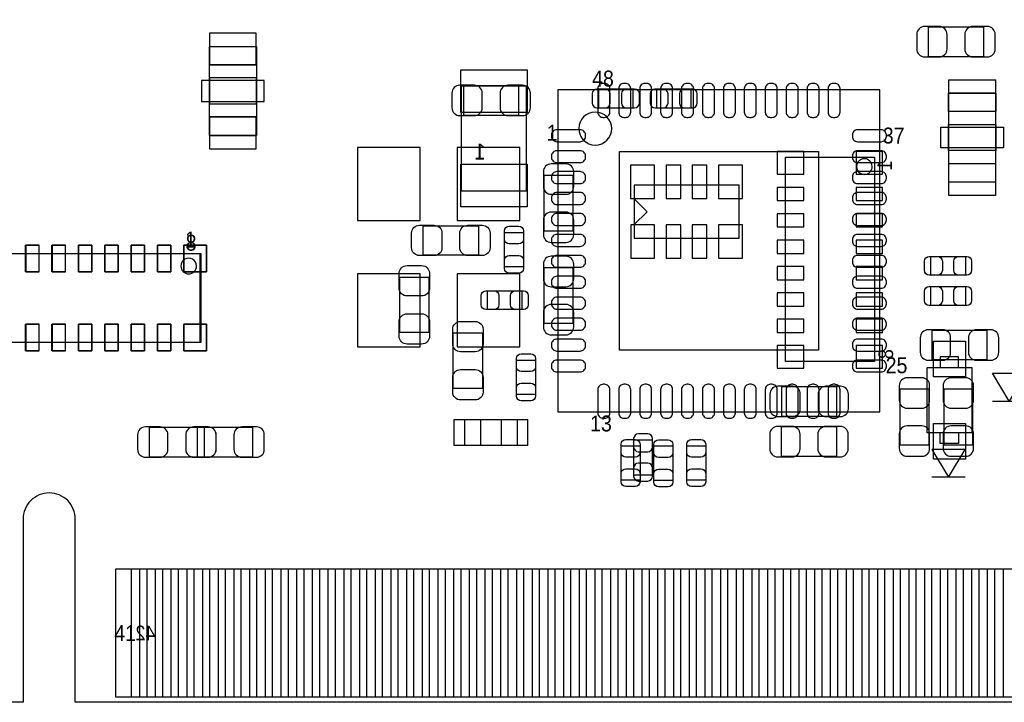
# Model space of a CAD drawing. Extents: x -4.8 to 86.5, y 33.6 to 84.1.
# Tile 2 of 11: x 22.9 to 41.7, y 34 to 47. Entities that reach past the tile are written whole.
import ezdxf
from ezdxf.enums import TextEntityAlignment as Align

# ---------------------------------------------------------------- set-up
doc = ezdxf.new("R2010")
doc.units = 0
for name, color, linetype in [('BG_OUTLINE', 3, 'CONTINUOUS'), ('PG_ASSEMBLY_BOTTOM', 253, 'CONTINUOUS'), ('PG_ASSEMBLY_TOP', 33, 'CONTINUOUS'), ('PIN_BOTTOM', 211, 'CONTINUOUS'), ('PIN_TOP', 173, 'CONTINUOUS')]:
    doc.layers.add(name, color=color, linetype=linetype)

msp = doc.modelspace()

# ---------------------------------------------------------------- linework, layer by layer
at = {"layer": 'BG_OUTLINE'}
msp.add_lwpolyline([(74.799952, 55.992776, 0.414214), (72.800972, 53.993796, 0.414214), (74.799952, 51.994816), (74.799952, 33.993836), (23.949152, 33.993836), (23.949152, 37.493956, 0.414214), (23.451312, 37.994336, 0.414214), (22.950932, 37.493956), (22.950932, 33.993836), (7.200392, 33.993836), (7.200392, 51.994816, 0.414214), (9.199372, 53.993796, 0.414214), (7.200392, 55.992776), (7.199884, 66.987928), (74.799952, 66.987928)], format="xyb", close=True, dxfattribs=at)
at = {"layer": 'PG_ASSEMBLY_BOTTOM'}
for points in [[(41.30929, 46.337728), (41.30929, 46.897544), (40.249094, 46.897544), (40.249094, 46.337728), (41.30929, 46.337728)], [(26.511504, 44.827952), (26.511504, 46.52772), (27.41168, 46.52772), (27.41168, 44.827952), (26.511504, 44.827952)], [(32.42691, 45.215048), (32.42691, 45.774864), (31.366714, 45.774864), (31.366714, 45.215048), (32.42691, 45.215048)], [(33.949386, 45.713142), (33.949386, 45.35297), (34.609278, 45.35297), (34.609278, 45.713142), (33.949386, 45.713142)], [(35.716718, 45.35297), (35.716718, 45.713142), (35.056826, 45.713142), (35.056826, 45.35297), (35.716718, 45.35297)], [(32.904684, 43.001438), (33.4645, 43.001438), (33.4645, 44.061634), (32.904684, 44.061634), (32.904684, 43.001438)], [(34.627058, 42.860976), (36.633658, 42.860976), (36.633658, 43.876976), (34.627058, 43.876976), (34.627058, 42.860976)], [(34.875978, 43.368976), (34.621978, 43.622976)], [(34.875978, 43.368976), (34.621978, 43.114976)], [(33.4645, 42.296334), (32.904684, 42.296334), (32.904684, 41.236138), (33.4645, 41.236138), (33.4645, 42.296334)], [(41.37787, 40.541448), (41.37787, 41.101264), (40.317674, 41.101264), (40.317674, 40.541448), (41.37787, 40.541448)], [(41.48074, 39.751), (41.79824, 39.751), (41.48074, 40.2844), (42.11574, 40.2844), (41.79824, 39.751), (42.11574, 39.751)], [(38.50513, 39.464488), (38.50513, 40.024304), (37.444934, 40.024304), (37.444934, 39.464488), (38.50513, 39.464488)], [(40.26662, 39.974774), (39.706804, 39.974774), (39.706804, 38.914578), (40.26662, 38.914578), (40.26662, 39.974774)], [(41.10482, 39.974774), (40.545004, 39.974774), (40.545004, 38.914578), (41.10482, 38.914578), (41.10482, 39.974774)], [(25.359614, 39.247064), (25.359614, 38.687248), (26.41981, 38.687248), (26.41981, 39.247064), (25.359614, 39.247064)], [(27.34183, 38.687248), (27.34183, 39.247064), (26.281634, 39.247064), (26.281634, 38.687248), (27.34183, 38.687248)], [(38.50005, 38.694868), (38.50005, 39.254684), (37.439854, 39.254684), (37.439854, 38.694868), (38.50005, 38.694868)], [(34.980118, 39.002462), (34.619946, 39.002462), (34.619946, 38.34257), (34.980118, 38.34257), (34.980118, 39.002462)]]:
    msp.add_lwpolyline(points, dxfattribs=at)
for points in [[(26.511504, 46.52772), (27.41168, 46.52772), (27.41168, 46.177962), (26.511504, 46.177962)], [(26.511504, 45.4279), (27.41168, 45.4279), (27.41168, 45.927772), (26.511504, 45.927772)], [(26.511504, 44.827952), (27.41168, 44.827952), (27.41168, 45.17771), (26.511504, 45.17771)], [(39.220394, 44.40809), (39.220394, 40.50665), (37.518594, 40.50665), (37.518594, 44.40809)], [(22.428962, 42.571416), (26.330402, 42.571416), (26.330402, 40.869616), (22.428962, 40.869616)]]:
    msp.add_lwpolyline(points, close=True, dxfattribs=at)
msp.add_lwpolyline([(39.179246, 44.231814, 1.000261), (38.880288, 44.23156, 0.999739), (39.179246, 44.231814)], format="xyb", dxfattribs=at)
at = {"layer": 'PG_ASSEMBLY_TOP'}
for points in [[(31.325058, 45.770292), (31.325058, 43.770296), (32.575246, 43.770296), (32.575246, 45.770292), (31.325058, 45.770292)], [(33.173416, 39.544498), (39.325296, 39.544498), (39.325296, 45.696378), (33.173416, 45.696378), (33.173416, 39.544498)], [(40.639746, 45.63618), (40.639746, 43.936412), (41.539922, 43.936412), (41.539922, 45.63618), (40.639746, 45.63618)], [(31.65729, 43.100244), (31.65729, 42.540428), (30.597094, 42.540428), (30.597094, 43.100244), (31.65729, 43.100244)], [(32.153606, 42.972482), (32.513778, 42.972482), (32.513778, 42.31259), (32.153606, 42.31259), (32.153606, 42.972482)], [(40.299386, 42.15511), (40.299386, 42.515282), (40.959278, 42.515282), (40.959278, 42.15511), (40.299386, 42.15511)], [(30.7086, 41.058338), (30.148784, 41.058338), (30.148784, 42.118534), (30.7086, 42.118534), (30.7086, 41.058338)], [(32.485838, 41.857422), (32.485838, 41.49725), (31.825946, 41.49725), (31.825946, 41.857422), (32.485838, 41.857422)], [(40.299386, 41.57853), (40.299386, 41.938702), (40.959278, 41.938702), (40.959278, 41.57853), (40.299386, 41.57853)], [(31.172404, 41.051734), (31.73222, 41.051734), (31.73222, 39.991538), (31.172404, 39.991538), (31.172404, 41.051734)], [(32.382206, 40.534082), (32.742378, 40.534082), (32.742378, 39.87419), (32.382206, 39.87419), (32.382206, 40.534082)], [(40.829992, 40.392096), (40.829992, 40.595296), (40.479472, 40.595296), (40.479472, 40.392096)], [(41.080182, 40.392096), (41.080182, 39.142416), (40.229282, 39.142416), (40.229282, 40.392096), (41.080182, 40.392096)], [(31.391606, 39.399972), (32.391858, 39.399972), (32.391858, 38.9001), (31.391606, 38.9001), (31.391606, 39.399972)], [(40.829992, 39.142416), (40.829992, 38.939216), (40.479472, 38.939216), (40.479472, 39.142416)], [(34.38144, 38.896798), (34.741612, 38.896798), (34.741612, 38.236906), (34.38144, 38.236906), (34.38144, 38.896798)], [(35.006788, 38.891972), (35.36696, 38.891972), (35.36696, 38.23208), (35.006788, 38.23208), (35.006788, 38.891972)], [(35.635946, 38.89629), (35.996118, 38.89629), (35.996118, 38.236398), (35.635946, 38.236398), (35.635946, 38.89629)], [(40.95496, 38.29304), (40.63746, 38.29304), (40.95496, 38.82644), (40.31996, 38.82644), (40.63746, 38.29304), (40.31996, 38.29304)]]:
    msp.add_lwpolyline(points, dxfattribs=at)
for points in [[(40.639746, 45.63618), (41.539922, 45.63618), (41.539922, 45.286422), (40.639746, 45.286422)], [(40.639746, 45.036232), (41.539922, 45.036232), (41.539922, 44.53636), (40.639746, 44.53636)], [(40.639746, 43.936412), (41.539922, 43.936412), (41.539922, 44.28617), (40.639746, 44.28617)], [(26.348182, 42.571416), (26.348182, 40.869616), (22.446742, 40.869616), (22.446742, 42.571416)]]:
    msp.add_lwpolyline(points, close=True, dxfattribs=at)
for points in [[(34.202116, 44.957238, 1), (33.572196, 44.957238, 1), (34.202116, 44.957238)], [(26.266902, 42.330624, 1.000127), (25.967944, 42.33037, 0.999873), (26.266902, 42.330624)]]:
    msp.add_lwpolyline(points, format="xyb", dxfattribs=at)
at = {"layer": 'PIN_BOTTOM'}
for points in [[(40.179244, 46.327568), (40.459152, 46.327568, 0.414846), (40.609266, 46.477682), (40.609266, 46.75759, 0.414846), (40.459152, 46.907704), (40.179244, 46.907704, 0.414846), (40.02913, 46.75759), (40.02913, 46.477682, 0.414846)], [(41.37914, 46.907704), (41.099232, 46.907704, 0.414846), (40.949118, 46.75759), (40.949118, 46.477682, 0.414846), (41.099232, 46.327568), (41.37914, 46.327568, 0.414846), (41.529254, 46.477682), (41.529254, 46.75759, 0.414846)], [(31.296864, 45.204888), (31.576772, 45.204888, 0.414846), (31.726886, 45.355002), (31.726886, 45.63491, 0.414846), (31.576772, 45.785024), (31.296864, 45.785024, 0.414846), (31.14675, 45.63491), (31.14675, 45.355002, 0.414846)], [(32.49676, 45.785024), (32.216852, 45.785024, 0.414846), (32.066738, 45.63491), (32.066738, 45.355002, 0.414846), (32.216852, 45.204888), (32.49676, 45.204888, 0.414846), (32.646874, 45.355002), (32.646874, 45.63491, 0.414846)], [(33.919414, 45.35297), (34.079434, 45.35297, 0.413587), (34.16935, 45.44314), (34.16935, 45.622972, 0.413587), (34.079434, 45.713142), (33.919414, 45.713142, 0.413587), (33.829498, 45.622972), (33.829498, 45.44314, 0.413587)], [(34.63925, 45.713142), (34.47923, 45.713142, 0.413587), (34.389314, 45.622972), (34.389314, 45.44314, 0.413587), (34.47923, 45.35297), (34.63925, 45.35297, 0.413587), (34.729166, 45.44314), (34.729166, 45.622972, 0.413587)], [(35.026854, 45.35297), (35.186874, 45.35297, 0.413587), (35.27679, 45.44314), (35.27679, 45.622972, 0.413587), (35.186874, 45.713142), (35.026854, 45.713142, 0.413587), (34.936938, 45.622972), (34.936938, 45.44314, 0.413587)], [(35.74669, 45.713142), (35.58667, 45.713142, 0.413587), (35.496754, 45.622972), (35.496754, 45.44314, 0.413587), (35.58667, 45.35297), (35.74669, 45.35297, 0.413587), (35.836606, 45.44314), (35.836606, 45.622972, 0.413587)], [(32.894524, 44.131484), (32.894524, 43.851576, 0.414846), (33.044638, 43.701462), (33.324546, 43.701462, 0.414846), (33.47466, 43.851576), (33.47466, 44.131484, 0.414846), (33.324546, 44.281598), (33.044638, 44.281598, 0.414846)], [(33.47466, 42.931588), (33.47466, 43.211496, 0.414846), (33.324546, 43.36161), (33.044638, 43.36161, 0.414846), (32.894524, 43.211496), (32.894524, 42.931588, 0.414846), (33.044638, 42.781474), (33.324546, 42.781474, 0.414846)], [(32.894524, 42.366184), (32.894524, 42.086276, 0.414846), (33.044638, 41.936162), (33.324546, 41.936162, 0.414846), (33.47466, 42.086276), (33.47466, 42.366184, 0.414846), (33.324546, 42.516298), (33.044638, 42.516298, 0.414846)], [(33.47466, 41.166288), (33.47466, 41.446196, 0.414846), (33.324546, 41.59631), (33.044638, 41.59631, 0.414846), (32.894524, 41.446196), (32.894524, 41.166288, 0.414846), (33.044638, 41.016174), (33.324546, 41.016174, 0.414846)], [(40.247824, 40.531288), (40.527732, 40.531288, 0.414846), (40.677846, 40.681402), (40.677846, 40.96131, 0.414846), (40.527732, 41.111424), (40.247824, 41.111424, 0.414846), (40.09771, 40.96131), (40.09771, 40.681402, 0.414846)], [(41.44772, 41.111424), (41.167812, 41.111424, 0.414846), (41.017698, 40.96131), (41.017698, 40.681402, 0.414846), (41.167812, 40.531288), (41.44772, 40.531288, 0.414846), (41.597834, 40.681402), (41.597834, 40.96131, 0.414846)], [(39.696644, 40.044624), (39.696644, 39.764716, 0.414846), (39.846758, 39.614602), (40.126666, 39.614602, 0.414846), (40.27678, 39.764716), (40.27678, 40.044624, 0.414846), (40.126666, 40.194738), (39.846758, 40.194738, 0.414846)], [(40.534844, 40.044624), (40.534844, 39.764716, 0.414846), (40.684958, 39.614602), (40.964866, 39.614602, 0.414846), (41.11498, 39.764716), (41.11498, 40.044624, 0.414846), (40.964866, 40.194738), (40.684958, 40.194738, 0.414846)], [(37.375084, 39.454328), (37.654992, 39.454328, 0.414846), (37.805106, 39.604442), (37.805106, 39.88435, 0.414846), (37.654992, 40.034464), (37.375084, 40.034464, 0.414846), (37.22497, 39.88435), (37.22497, 39.604442, 0.414846)], [(38.57498, 40.034464), (38.295072, 40.034464, 0.414846), (38.144958, 39.88435), (38.144958, 39.604442, 0.414846), (38.295072, 39.454328), (38.57498, 39.454328, 0.414846), (38.725094, 39.604442), (38.725094, 39.88435, 0.414846)], [(25.289764, 38.677088), (25.569672, 38.677088, 0.414846), (25.719786, 38.827202), (25.719786, 39.10711, 0.414846), (25.569672, 39.257224), (25.289764, 39.257224, 0.414846), (25.13965, 39.10711), (25.13965, 38.827202, 0.414846)], [(26.48966, 39.257224), (26.209752, 39.257224, 0.414846), (26.059638, 39.10711), (26.059638, 38.827202, 0.414846), (26.209752, 38.677088), (26.48966, 38.677088, 0.414846), (26.639774, 38.827202), (26.639774, 39.10711, 0.414846)], [(26.211784, 38.677088), (26.491692, 38.677088, 0.414846), (26.641806, 38.827202), (26.641806, 39.10711, 0.414846), (26.491692, 39.257224), (26.211784, 39.257224, 0.414846), (26.06167, 39.10711), (26.06167, 38.827202, 0.414846)], [(27.41168, 39.257224), (27.131772, 39.257224, 0.414846), (26.981658, 39.10711), (26.981658, 38.827202, 0.414846), (27.131772, 38.677088), (27.41168, 38.677088, 0.414846), (27.561794, 38.827202), (27.561794, 39.10711, 0.414846)], [(37.370004, 38.684708), (37.649912, 38.684708, 0.414846), (37.800026, 38.834822), (37.800026, 39.11473, 0.414846), (37.649912, 39.264844), (37.370004, 39.264844, 0.414846), (37.21989, 39.11473), (37.21989, 38.834822, 0.414846)], [(38.5699, 39.264844), (38.289992, 39.264844, 0.414846), (38.139878, 39.11473), (38.139878, 38.834822, 0.414846), (38.289992, 38.684708), (38.5699, 38.684708, 0.414846), (38.720014, 38.834822), (38.720014, 39.11473, 0.414846)], [(40.27678, 38.844728), (40.27678, 39.124636, 0.414846), (40.126666, 39.27475), (39.846758, 39.27475, 0.414846), (39.696644, 39.124636), (39.696644, 38.844728, 0.414846), (39.846758, 38.694614), (40.126666, 38.694614, 0.414846)], [(41.11498, 38.844728), (41.11498, 39.124636, 0.414846), (40.964866, 39.27475), (40.684958, 39.27475, 0.414846), (40.534844, 39.124636), (40.534844, 38.844728, 0.414846), (40.684958, 38.694614), (40.964866, 38.694614, 0.414846)], [(34.619946, 39.032434), (34.619946, 38.872414, 0.413587), (34.710116, 38.782498), (34.889948, 38.782498, 0.413587), (34.980118, 38.872414), (34.980118, 39.032434, 0.413587), (34.889948, 39.12235), (34.710116, 39.12235, 0.413587)], [(34.980118, 38.312598), (34.980118, 38.472618, 0.413587), (34.889948, 38.562534), (34.710116, 38.562534, 0.413587), (34.619946, 38.472618), (34.619946, 38.312598, 0.413587), (34.710116, 38.222682), (34.889948, 38.222682, 0.413587)]]:
    msp.add_lwpolyline(points, format="xyb", close=True, dxfattribs=at)
for points in [[(26.517092, 46.173136), (27.406092, 46.173136), (27.406092, 46.782736), (26.517092, 46.782736)], [(26.361644, 45.477811), (27.56154, 45.477811), (27.56154, 45.877861), (26.361644, 45.877861)], [(26.517092, 44.572936), (27.406092, 44.572936), (27.406092, 45.182536), (26.517092, 45.182536)], [(30.540198, 44.597066), (29.341318, 44.597066), (29.341318, 43.200066), (30.540198, 43.200066)], [(32.445198, 44.597066), (31.246318, 44.597066), (31.246318, 43.200066), (32.445198, 43.200066)], [(37.869114, 44.51731), (37.361114, 44.51731), (37.361114, 44.08551), (37.869114, 44.08551)], [(38.869874, 44.08551), (39.377874, 44.08551), (39.377874, 44.51731), (38.869874, 44.51731)], [(34.559748, 44.257976), (34.559748, 43.622976), (35.016948, 43.622976), (35.016948, 44.257976)], [(35.240214, 44.257976), (35.240214, 43.622976), (35.519614, 43.622976), (35.519614, 44.257976)], [(35.74034, 44.257976), (35.74034, 43.622976), (36.01974, 43.622976), (36.01974, 44.257976)], [(36.240466, 44.257976), (36.240466, 43.622976), (36.697666, 43.622976), (36.697666, 44.257976)], [(37.869114, 43.83405), (37.361114, 43.83405), (37.361114, 43.58005), (37.869114, 43.58005)], [(39.377874, 43.83405), (38.869874, 43.83405), (38.869874, 43.58005), (39.377874, 43.58005)], [(37.869114, 43.33113), (37.361114, 43.33113), (37.361114, 43.07713), (37.869114, 43.07713)], [(39.377874, 43.33113), (38.869874, 43.33113), (38.869874, 43.07713), (39.377874, 43.07713)], [(34.56305, 43.114976), (34.56305, 42.479976), (35.02025, 42.479976), (35.02025, 43.114976)], [(35.240976, 43.114976), (35.240976, 42.479976), (35.520376, 42.479976), (35.520376, 43.114976)], [(35.741102, 43.114976), (35.741102, 42.479976), (36.020502, 42.479976), (36.020502, 43.114976)], [(36.241228, 43.114976), (36.241228, 42.479976), (36.698428, 42.479976), (36.698428, 43.114976)], [(23.003002, 42.728896), (23.003002, 42.220896), (23.257002, 42.220896), (23.257002, 42.728896)], [(23.505922, 42.728896), (23.505922, 42.220896), (23.759922, 42.220896), (23.759922, 42.728896)], [(24.011382, 42.728896), (24.011382, 42.220896), (24.265382, 42.220896), (24.265382, 42.728896)], [(24.514302, 42.728896), (24.514302, 42.220896), (24.768302, 42.220896), (24.768302, 42.728896)], [(25.019762, 42.728896), (25.019762, 42.220896), (25.273762, 42.220896), (25.273762, 42.728896)], [(25.522682, 42.728896), (25.522682, 42.220896), (25.776682, 42.220896), (25.776682, 42.728896)], [(26.457402, 42.220896), (26.457402, 42.728896), (26.025602, 42.728896), (26.025602, 42.220896)], [(37.869114, 42.82567), (37.361114, 42.82567), (37.361114, 42.57167), (37.869114, 42.57167)], [(39.377874, 42.82567), (38.869874, 42.82567), (38.869874, 42.57167), (39.377874, 42.57167)], [(30.540198, 42.184066), (29.341318, 42.184066), (29.341318, 40.787066), (30.540198, 40.787066)], [(32.445198, 42.184066), (31.246318, 42.184066), (31.246318, 40.787066), (32.445198, 40.787066)], [(37.869114, 42.32275), (37.361114, 42.32275), (37.361114, 42.06875), (37.869114, 42.06875)], [(39.377874, 42.32275), (38.869874, 42.32275), (38.869874, 42.06875), (39.377874, 42.06875)], [(37.869114, 41.81729), (37.361114, 41.81729), (37.361114, 41.56329), (37.869114, 41.56329)], [(39.377874, 41.81729), (38.869874, 41.81729), (38.869874, 41.56329), (39.377874, 41.56329)], [(23.003002, 41.220136), (23.003002, 40.712136), (23.257002, 40.712136), (23.257002, 41.220136)], [(23.505922, 41.220136), (23.505922, 40.712136), (23.759922, 40.712136), (23.759922, 41.220136)], [(24.011382, 41.220136), (24.011382, 40.712136), (24.265382, 40.712136), (24.265382, 41.220136)], [(24.514302, 41.220136), (24.514302, 40.712136), (24.768302, 40.712136), (24.768302, 41.220136)], [(25.019762, 41.220136), (25.019762, 40.712136), (25.273762, 40.712136), (25.273762, 41.220136)], [(25.522682, 41.220136), (25.522682, 40.712136), (25.776682, 40.712136), (25.776682, 41.220136)], [(26.025602, 41.220136), (26.025602, 40.712136), (26.457402, 40.712136), (26.457402, 41.220136)], [(37.869114, 41.31437), (37.361114, 41.31437), (37.361114, 41.06037), (37.869114, 41.06037)], [(39.377874, 41.31437), (38.869874, 41.31437), (38.869874, 41.06037), (39.377874, 41.06037)], [(37.869114, 40.81145), (37.361114, 40.81145), (37.361114, 40.37965), (37.869114, 40.37965)], [(38.869874, 40.37965), (39.377874, 40.37965), (39.377874, 40.81145), (38.869874, 40.81145)], [(25.021286, 34.093912), (25.021286, 36.543742), (25.478486, 36.543742), (25.478486, 34.093912)], [(25.621234, 34.093912), (25.621234, 36.543742), (26.078434, 36.543742), (26.078434, 34.093912)], [(26.221182, 34.093912), (26.221182, 36.543742), (26.678382, 36.543742), (26.678382, 34.093912)], [(26.821384, 34.093912), (26.821384, 36.543742), (27.278584, 36.543742), (27.278584, 34.093912)], [(27.421332, 34.093912), (27.421332, 36.543742), (27.878532, 36.543742), (27.878532, 34.093912)], [(28.02128, 34.093912), (28.02128, 36.543742), (28.47848, 36.543742), (28.47848, 34.093912)], [(28.621228, 34.093912), (28.621228, 36.543742), (29.078428, 36.543742), (29.078428, 34.093912)], [(29.221176, 34.093912), (29.221176, 36.543742), (29.678376, 36.543742), (29.678376, 34.093912)], [(29.821378, 34.093912), (29.821378, 36.543742), (30.278578, 36.543742), (30.278578, 34.093912)], [(30.421326, 34.093912), (30.421326, 36.543742), (30.878526, 36.543742), (30.878526, 34.093912)], [(31.021274, 34.093912), (31.021274, 36.543742), (31.478474, 36.543742), (31.478474, 34.093912)], [(31.621222, 34.093912), (31.621222, 36.543742), (32.078422, 36.543742), (32.078422, 34.093912)], [(32.22117, 34.093912), (32.22117, 36.543742), (32.67837, 36.543742), (32.67837, 34.093912)], [(32.821372, 34.093912), (32.821372, 36.543742), (33.278572, 36.543742), (33.278572, 34.093912)], [(33.42132, 34.093912), (33.42132, 36.543742), (33.87852, 36.543742), (33.87852, 34.093912)], [(34.021268, 34.093912), (34.021268, 36.543742), (34.478468, 36.543742), (34.478468, 34.093912)], [(34.621216, 34.093912), (34.621216, 36.543742), (35.078416, 36.543742), (35.078416, 34.093912)], [(35.221164, 34.093912), (35.221164, 36.543742), (35.678364, 36.543742), (35.678364, 34.093912)], [(35.821366, 34.093912), (35.821366, 36.543742), (36.278566, 36.543742), (36.278566, 34.093912)], [(36.421314, 34.093912), (36.421314, 36.543742), (36.878514, 36.543742), (36.878514, 34.093912)], [(37.021262, 34.093912), (37.021262, 36.543742), (37.478462, 36.543742), (37.478462, 34.093912)], [(37.62121, 34.093912), (37.62121, 36.543742), (38.07841, 36.543742), (38.07841, 34.093912)], [(38.221158, 34.093912), (38.221158, 36.543742), (38.678358, 36.543742), (38.678358, 34.093912)], [(38.82136, 34.093912), (38.82136, 36.543742), (39.27856, 36.543742), (39.27856, 34.093912)], [(39.421308, 34.093912), (39.421308, 36.543742), (39.878508, 36.543742), (39.878508, 34.093912)], [(40.021256, 34.093912), (40.021256, 36.543742), (40.478456, 36.543742), (40.478456, 34.093912)], [(40.621204, 34.093912), (40.621204, 36.543742), (41.078404, 36.543742), (41.078404, 34.093912)], [(41.221406, 34.093912), (41.221406, 36.543742), (41.678606, 36.543742), (41.678606, 34.093912)]]:
    msp.add_lwpolyline(points, close=True, dxfattribs=at)
at = {"layer": 'PIN_TOP'}
for points in [[(31.315152, 45.263562), (31.315152, 46.076616), (32.585152, 46.076616), (32.585152, 45.263562)], [(40.645334, 45.891196), (41.534334, 45.891196), (41.534334, 45.281596), (40.645334, 45.281596)], [(40.489886, 44.986321), (41.689782, 44.986321), (41.689782, 44.586271), (40.489886, 44.586271)], [(34.349182, 40.720264), (34.349182, 44.520358), (38.149276, 44.520358), (38.149276, 40.720264)], [(31.315152, 43.463718), (31.315152, 44.276772), (32.585152, 44.276772), (32.585152, 43.463718)], [(40.645334, 44.290996), (41.534334, 44.290996), (41.534334, 43.681396), (40.645334, 43.681396)], [(23.254462, 42.728896), (23.254462, 42.220896), (23.000462, 42.220896), (23.000462, 42.728896)], [(23.757382, 42.728896), (23.757382, 42.220896), (23.503382, 42.220896), (23.503382, 42.728896)], [(24.262842, 42.728896), (24.262842, 42.220896), (24.008842, 42.220896), (24.008842, 42.728896)], [(24.765762, 42.728896), (24.765762, 42.220896), (24.511762, 42.220896), (24.511762, 42.728896)], [(25.271222, 42.728896), (25.271222, 42.220896), (25.017222, 42.220896), (25.017222, 42.728896)], [(25.774142, 42.728896), (25.774142, 42.220896), (25.520142, 42.220896), (25.520142, 42.728896)], [(26.025602, 42.220896), (26.025602, 42.728896), (26.457402, 42.728896), (26.457402, 42.220896)], [(23.254462, 41.220136), (23.254462, 40.712136), (23.000462, 40.712136), (23.000462, 41.220136)], [(23.757382, 41.220136), (23.757382, 40.712136), (23.503382, 40.712136), (23.503382, 41.220136)], [(24.262842, 41.220136), (24.262842, 40.712136), (24.008842, 40.712136), (24.008842, 41.220136)], [(24.765762, 41.220136), (24.765762, 40.712136), (24.511762, 40.712136), (24.511762, 41.220136)], [(25.271222, 41.220136), (25.271222, 40.712136), (25.017222, 40.712136), (25.017222, 41.220136)], [(25.774142, 41.220136), (25.774142, 40.712136), (25.520142, 40.712136), (25.520142, 41.220136)], [(26.457402, 41.220136), (26.457402, 40.712136), (26.025602, 40.712136), (26.025602, 41.220136)], [(40.349932, 40.897556), (40.959532, 40.897556), (40.959532, 40.211756), (40.349932, 40.211756)], [(31.691707, 38.899973), (31.191581, 38.899973), (31.191581, 39.400099), (31.691707, 39.400099)], [(32.591883, 38.899973), (32.091757, 38.899973), (32.091757, 39.400099), (32.591883, 39.400099)], [(40.349678, 39.322756), (40.959278, 39.322756), (40.959278, 38.636956), (40.349678, 38.636956)], [(24.721312, 34.093912), (24.721312, 36.543742), (25.178512, 36.543742), (25.178512, 34.093912)], [(25.32126, 34.093912), (25.32126, 36.543742), (25.77846, 36.543742), (25.77846, 34.093912)], [(25.921208, 34.093912), (25.921208, 36.543742), (26.378408, 36.543742), (26.378408, 34.093912)], [(26.52141, 34.093912), (26.52141, 36.543742), (26.97861, 36.543742), (26.97861, 34.093912)], [(27.121358, 34.093912), (27.121358, 36.543742), (27.578558, 36.543742), (27.578558, 34.093912)], [(27.721306, 34.093912), (27.721306, 36.543742), (28.178506, 36.543742), (28.178506, 34.093912)], [(28.321254, 34.093912), (28.321254, 36.543742), (28.778454, 36.543742), (28.778454, 34.093912)], [(28.921202, 34.093912), (28.921202, 36.543742), (29.378402, 36.543742), (29.378402, 34.093912)], [(29.521404, 34.093912), (29.521404, 36.543742), (29.978604, 36.543742), (29.978604, 34.093912)], [(30.121352, 34.093912), (30.121352, 36.543742), (30.578552, 36.543742), (30.578552, 34.093912)], [(30.7213, 34.093912), (30.7213, 36.543742), (31.1785, 36.543742), (31.1785, 34.093912)], [(31.321248, 34.093912), (31.321248, 36.543742), (31.778448, 36.543742), (31.778448, 34.093912)], [(31.921196, 34.093912), (31.921196, 36.543742), (32.378396, 36.543742), (32.378396, 34.093912)], [(32.521398, 34.093912), (32.521398, 36.543742), (32.978598, 36.543742), (32.978598, 34.093912)], [(33.121346, 34.093912), (33.121346, 36.543742), (33.578546, 36.543742), (33.578546, 34.093912)], [(33.721294, 34.093912), (33.721294, 36.543742), (34.178494, 36.543742), (34.178494, 34.093912)], [(34.321242, 34.093912), (34.321242, 36.543742), (34.778442, 36.543742), (34.778442, 34.093912)], [(34.92119, 34.093912), (34.92119, 36.543742), (35.37839, 36.543742), (35.37839, 34.093912)], [(35.521392, 34.093912), (35.521392, 36.543742), (35.978592, 36.543742), (35.978592, 34.093912)], [(36.12134, 34.093912), (36.12134, 36.543742), (36.57854, 36.543742), (36.57854, 34.093912)], [(36.721288, 34.093912), (36.721288, 36.543742), (37.178488, 36.543742), (37.178488, 34.093912)], [(37.321236, 34.093912), (37.321236, 36.543742), (37.778436, 36.543742), (37.778436, 34.093912)], [(37.921184, 34.093912), (37.921184, 36.543742), (38.378384, 36.543742), (38.378384, 34.093912)], [(38.521386, 34.093912), (38.521386, 36.543742), (38.978586, 36.543742), (38.978586, 34.093912)], [(39.121334, 34.093912), (39.121334, 36.543742), (39.578534, 36.543742), (39.578534, 34.093912)], [(39.721282, 34.093912), (39.721282, 36.543742), (40.178482, 36.543742), (40.178482, 34.093912)], [(40.32123, 34.093912), (40.32123, 36.543742), (40.77843, 36.543742), (40.77843, 34.093912)], [(40.921178, 34.093912), (40.921178, 36.543742), (41.378378, 36.543742), (41.378378, 34.093912)], [(41.52138, 34.093912), (41.52138, 36.543742), (41.97858, 36.543742), (41.97858, 34.093912)]]:
    msp.add_lwpolyline(points, close=True, dxfattribs=at)
for points in [[(34.034984, 45.170598), (34.063432, 45.170598, 0.414214), (34.163508, 45.270674), (34.163508, 45.720254, 0.414214), (34.063432, 45.82033), (34.034984, 45.82033, 0.414214), (33.934908, 45.720254), (33.934908, 45.270674, 0.414214)], [(34.435034, 45.170598), (34.463482, 45.170598, 0.414214), (34.563558, 45.270674), (34.563558, 45.720254, 0.414214), (34.463482, 45.82033), (34.435034, 45.82033, 0.414214), (34.334958, 45.720254), (34.334958, 45.270674, 0.414214)], [(34.835084, 45.170598), (34.863532, 45.170598, 0.414214), (34.963608, 45.270674), (34.963608, 45.720254, 0.414214), (34.863532, 45.82033), (34.835084, 45.82033, 0.414214), (34.735008, 45.720254), (34.735008, 45.270674, 0.414214)], [(35.235134, 45.170598), (35.263582, 45.170598, 0.414214), (35.363658, 45.270674), (35.363658, 45.720254, 0.414214), (35.263582, 45.82033), (35.235134, 45.82033, 0.414214), (35.135058, 45.720254), (35.135058, 45.270674, 0.414214)], [(35.635184, 45.170598), (35.663632, 45.170598, 0.414214), (35.763708, 45.270674), (35.763708, 45.720254, 0.414214), (35.663632, 45.82033), (35.635184, 45.82033, 0.414214), (35.535108, 45.720254), (35.535108, 45.270674, 0.414214)], [(36.035234, 45.170598), (36.063682, 45.170598, 0.414214), (36.163758, 45.270674), (36.163758, 45.720254, 0.414214), (36.063682, 45.82033), (36.035234, 45.82033, 0.414214), (35.935158, 45.720254), (35.935158, 45.270674, 0.414214)], [(36.43503, 45.170598), (36.463478, 45.170598, 0.414214), (36.563554, 45.270674), (36.563554, 45.720254, 0.414214), (36.463478, 45.82033), (36.43503, 45.82033, 0.414214), (36.334954, 45.720254), (36.334954, 45.270674, 0.414214)], [(36.83508, 45.170598), (36.863528, 45.170598, 0.414214), (36.963604, 45.270674), (36.963604, 45.720254, 0.414214), (36.863528, 45.82033), (36.83508, 45.82033, 0.414214), (36.735004, 45.720254), (36.735004, 45.270674, 0.414214)], [(37.23513, 45.170598), (37.263578, 45.170598, 0.414214), (37.363654, 45.270674), (37.363654, 45.720254, 0.414214), (37.263578, 45.82033), (37.23513, 45.82033, 0.414214), (37.135054, 45.720254), (37.135054, 45.270674, 0.414214)], [(37.63518, 45.170598), (37.663628, 45.170598, 0.414214), (37.763704, 45.270674), (37.763704, 45.720254, 0.414214), (37.663628, 45.82033), (37.63518, 45.82033, 0.414214), (37.535104, 45.720254), (37.535104, 45.270674, 0.414214)], [(38.03523, 45.170598), (38.063678, 45.170598, 0.414214), (38.163754, 45.270674), (38.163754, 45.720254, 0.414214), (38.063678, 45.82033), (38.03523, 45.82033, 0.414214), (37.935154, 45.720254), (37.935154, 45.270674, 0.414214)], [(38.43528, 45.170598), (38.463728, 45.170598, 0.414214), (38.563804, 45.270674), (38.563804, 45.720254, 0.414214), (38.463728, 45.82033), (38.43528, 45.82033, 0.414214), (38.335204, 45.720254), (38.335204, 45.270674, 0.414214)], [(33.699196, 44.806362), (33.699196, 44.83481, 0.414214), (33.59912, 44.934886), (33.14954, 44.934886, 0.414214), (33.049464, 44.83481), (33.049464, 44.806362, 0.414214), (33.14954, 44.706286), (33.59912, 44.706286, 0.414214)], [(38.799516, 44.83481), (38.799516, 44.806362, 0.414214), (38.899592, 44.706286), (39.349172, 44.706286, 0.414214), (39.449248, 44.806362), (39.449248, 44.83481, 0.414214), (39.349172, 44.934886), (38.899592, 44.934886, 0.414214)], [(33.699196, 44.406312), (33.699196, 44.43476, 0.414214), (33.59912, 44.534836), (33.14954, 44.534836, 0.414214), (33.049464, 44.43476), (33.049464, 44.406312, 0.414214), (33.14954, 44.306236), (33.59912, 44.306236, 0.414214)], [(38.799516, 44.43476), (38.799516, 44.406312, 0.414214), (38.899592, 44.306236), (39.349172, 44.306236, 0.414214), (39.449248, 44.406312), (39.449248, 44.43476, 0.414214), (39.349172, 44.534836), (38.899592, 44.534836, 0.414214)], [(33.699196, 44.006262), (33.699196, 44.03471, 0.414214), (33.59912, 44.134786), (33.14954, 44.134786, 0.414214), (33.049464, 44.03471), (33.049464, 44.006262, 0.414214), (33.14954, 43.906186), (33.59912, 43.906186, 0.414214)], [(38.799516, 44.03471), (38.799516, 44.006262, 0.414214), (38.899592, 43.906186), (39.349172, 43.906186, 0.414214), (39.449248, 44.006262), (39.449248, 44.03471, 0.414214), (39.349172, 44.134786), (38.899592, 44.134786, 0.414214)], [(33.699196, 43.606212), (33.699196, 43.63466, 0.414214), (33.59912, 43.734736), (33.14954, 43.734736, 0.414214), (33.049464, 43.63466), (33.049464, 43.606212, 0.414214), (33.14954, 43.506136), (33.59912, 43.506136, 0.414214)], [(38.799516, 43.63466), (38.799516, 43.606212, 0.414214), (38.899592, 43.506136), (39.349172, 43.506136, 0.414214), (39.449248, 43.606212), (39.449248, 43.63466, 0.414214), (39.349172, 43.734736), (38.899592, 43.734736, 0.414214)], [(33.699196, 43.206162), (33.699196, 43.23461, 0.414214), (33.59912, 43.334686), (33.14954, 43.334686, 0.414214), (33.049464, 43.23461), (33.049464, 43.206162, 0.414214), (33.14954, 43.106086), (33.59912, 43.106086, 0.414214)], [(38.799516, 43.23461), (38.799516, 43.206162, 0.414214), (38.899592, 43.106086), (39.349172, 43.106086, 0.414214), (39.449248, 43.206162), (39.449248, 43.23461, 0.414214), (39.349172, 43.334686), (38.899592, 43.334686, 0.414214)], [(30.527244, 43.110404), (30.807152, 43.110404, -0.414846), (30.957266, 42.96029), (30.957266, 42.680382, -0.414846), (30.807152, 42.530268), (30.527244, 42.530268, -0.414846), (30.37713, 42.680382), (30.37713, 42.96029, -0.414846)], [(31.72714, 42.530268), (31.447232, 42.530268, -0.414846), (31.297118, 42.680382), (31.297118, 42.96029, -0.414846), (31.447232, 43.110404), (31.72714, 43.110404, -0.414846), (31.877254, 42.96029), (31.877254, 42.680382, -0.414846)], [(32.513778, 43.002454), (32.513778, 42.842434, -0.413587), (32.423608, 42.752518), (32.243776, 42.752518, -0.413587), (32.153606, 42.842434), (32.153606, 43.002454, -0.413587), (32.243776, 43.09237), (32.423608, 43.09237, -0.413587)], [(33.699196, 42.806112), (33.699196, 42.83456, 0.414214), (33.59912, 42.934636), (33.14954, 42.934636, 0.414214), (33.049464, 42.83456), (33.049464, 42.806112, 0.414214), (33.14954, 42.706036), (33.59912, 42.706036, 0.414214)], [(38.799516, 42.83456), (38.799516, 42.806112, 0.414214), (38.899592, 42.706036), (39.349172, 42.706036, 0.414214), (39.449248, 42.806112), (39.449248, 42.83456, 0.414214), (39.349172, 42.934636), (38.899592, 42.934636, 0.414214)], [(32.153606, 42.282618), (32.153606, 42.442638, -0.413587), (32.243776, 42.532554), (32.423608, 42.532554, -0.413587), (32.513778, 42.442638), (32.513778, 42.282618, -0.413587), (32.423608, 42.192702), (32.243776, 42.192702, -0.413587)], [(33.699196, 42.406316), (33.699196, 42.434764, 0.414214), (33.59912, 42.53484), (33.14954, 42.53484, 0.414214), (33.049464, 42.434764), (33.049464, 42.406316, 0.414214), (33.14954, 42.30624), (33.59912, 42.30624, 0.414214)], [(38.799516, 42.434764), (38.799516, 42.406316, 0.414214), (38.899592, 42.30624), (39.349172, 42.30624, 0.414214), (39.449248, 42.406316), (39.449248, 42.434764, 0.414214), (39.349172, 42.53484), (38.899592, 42.53484, 0.414214)], [(30.71876, 42.188384), (30.71876, 41.908476, -0.414846), (30.568646, 41.758362), (30.288738, 41.758362, -0.414846), (30.138624, 41.908476), (30.138624, 42.188384, -0.414846), (30.288738, 42.338498), (30.568646, 42.338498, -0.414846)], [(40.269414, 42.515282), (40.429434, 42.515282, -0.413587), (40.51935, 42.425112), (40.51935, 42.24528, -0.413587), (40.429434, 42.15511), (40.269414, 42.15511, -0.413587), (40.179498, 42.24528), (40.179498, 42.425112, -0.413587)], [(40.98925, 42.15511), (40.82923, 42.15511, -0.413587), (40.739314, 42.24528), (40.739314, 42.425112, -0.413587), (40.82923, 42.515282), (40.98925, 42.515282, -0.413587), (41.079166, 42.425112), (41.079166, 42.24528, -0.413587)], [(33.699196, 42.006266), (33.699196, 42.034714, 0.414214), (33.59912, 42.13479), (33.14954, 42.13479, 0.414214), (33.049464, 42.034714), (33.049464, 42.006266, 0.414214), (33.14954, 41.90619), (33.59912, 41.90619, 0.414214)], [(38.799516, 42.034714), (38.799516, 42.006266, 0.414214), (38.899592, 41.90619), (39.349172, 41.90619, 0.414214), (39.449248, 42.006266), (39.449248, 42.034714, 0.414214), (39.349172, 42.13479), (38.899592, 42.13479, 0.414214)], [(31.795974, 41.857422), (31.955994, 41.857422, -0.413587), (32.04591, 41.767252), (32.04591, 41.58742, -0.413587), (31.955994, 41.49725), (31.795974, 41.49725, -0.413587), (31.706058, 41.58742), (31.706058, 41.767252, -0.413587)], [(32.51581, 41.49725), (32.35579, 41.49725, -0.413587), (32.265874, 41.58742), (32.265874, 41.767252, -0.413587), (32.35579, 41.857422), (32.51581, 41.857422, -0.413587), (32.605726, 41.767252), (32.605726, 41.58742, -0.413587)], [(40.269414, 41.938702), (40.429434, 41.938702, -0.413587), (40.51935, 41.848532), (40.51935, 41.6687, -0.413587), (40.429434, 41.57853), (40.269414, 41.57853, -0.413587), (40.179498, 41.6687), (40.179498, 41.848532, -0.413587)], [(40.98925, 41.57853), (40.82923, 41.57853, -0.413587), (40.739314, 41.6687), (40.739314, 41.848532, -0.413587), (40.82923, 41.938702), (40.98925, 41.938702, -0.413587), (41.079166, 41.848532), (41.079166, 41.6687, -0.413587)], [(33.699196, 41.606216), (33.699196, 41.634664, 0.414214), (33.59912, 41.73474), (33.14954, 41.73474, 0.414214), (33.049464, 41.634664), (33.049464, 41.606216, 0.414214), (33.14954, 41.50614), (33.59912, 41.50614, 0.414214)], [(38.799516, 41.634664), (38.799516, 41.606216, 0.414214), (38.899592, 41.50614), (39.349172, 41.50614, 0.414214), (39.449248, 41.606216), (39.449248, 41.634664, 0.414214), (39.349172, 41.73474), (38.899592, 41.73474, 0.414214)], [(30.138624, 40.988488), (30.138624, 41.268396, -0.414846), (30.288738, 41.41851), (30.568646, 41.41851, -0.414846), (30.71876, 41.268396), (30.71876, 40.988488, -0.414846), (30.568646, 40.838374), (30.288738, 40.838374, -0.414846)], [(31.74238, 41.121584), (31.74238, 40.841676, -0.414846), (31.592266, 40.691562), (31.312358, 40.691562, -0.414846), (31.162244, 40.841676), (31.162244, 41.121584, -0.414846), (31.312358, 41.271698), (31.592266, 41.271698, -0.414846)], [(33.699196, 41.206166), (33.699196, 41.234614, 0.414214), (33.59912, 41.33469), (33.14954, 41.33469, 0.414214), (33.049464, 41.234614), (33.049464, 41.206166, 0.414214), (33.14954, 41.10609), (33.59912, 41.10609, 0.414214)], [(38.799516, 41.234614), (38.799516, 41.206166, 0.414214), (38.899592, 41.10609), (39.349172, 41.10609, 0.414214), (39.449248, 41.206166), (39.449248, 41.234614, 0.414214), (39.349172, 41.33469), (38.899592, 41.33469, 0.414214)], [(33.699196, 40.806116), (33.699196, 40.834564, 0.414214), (33.59912, 40.93464), (33.14954, 40.93464, 0.414214), (33.049464, 40.834564), (33.049464, 40.806116, 0.414214), (33.14954, 40.70604), (33.59912, 40.70604, 0.414214)], [(38.799516, 40.834564), (38.799516, 40.806116, 0.414214), (38.899592, 40.70604), (39.349172, 40.70604, 0.414214), (39.449248, 40.806116), (39.449248, 40.834564, 0.414214), (39.349172, 40.93464), (38.899592, 40.93464, 0.414214)], [(32.742378, 40.564054), (32.742378, 40.404034, -0.413587), (32.652208, 40.314118), (32.472376, 40.314118, -0.413587), (32.382206, 40.404034), (32.382206, 40.564054, -0.413587), (32.472376, 40.65397), (32.652208, 40.65397, -0.413587)], [(33.699196, 40.406066), (33.699196, 40.434514, 0.414214), (33.59912, 40.53459), (33.14954, 40.53459, 0.414214), (33.049464, 40.434514), (33.049464, 40.406066, 0.414214), (33.14954, 40.30599), (33.59912, 40.30599, 0.414214)], [(38.799516, 40.434514), (38.799516, 40.406066, 0.414214), (38.899592, 40.30599), (39.349172, 40.30599, 0.414214), (39.449248, 40.406066), (39.449248, 40.434514, 0.414214), (39.349172, 40.53459), (38.899592, 40.53459, 0.414214)], [(31.162244, 39.921688), (31.162244, 40.201596, -0.414846), (31.312358, 40.35171), (31.592266, 40.35171, -0.414846), (31.74238, 40.201596), (31.74238, 39.921688, -0.414846), (31.592266, 39.771574), (31.312358, 39.771574, -0.414846)], [(32.382206, 39.844218), (32.382206, 40.004238, -0.413587), (32.472376, 40.094154), (32.652208, 40.094154, -0.413587), (32.742378, 40.004238), (32.742378, 39.844218, -0.413587), (32.652208, 39.754302), (32.472376, 39.754302, -0.413587)], [(34.063432, 40.070278), (34.034984, 40.070278, 0.414214), (33.934908, 39.970202), (33.934908, 39.520622, 0.414214), (34.034984, 39.420546), (34.063432, 39.420546, 0.414214), (34.163508, 39.520622), (34.163508, 39.970202, 0.414214)], [(34.463482, 40.070278), (34.435034, 40.070278, 0.414214), (34.334958, 39.970202), (34.334958, 39.520622, 0.414214), (34.435034, 39.420546), (34.463482, 39.420546, 0.414214), (34.563558, 39.520622), (34.563558, 39.970202, 0.414214)], [(34.863532, 40.070278), (34.835084, 40.070278, 0.414214), (34.735008, 39.970202), (34.735008, 39.520622, 0.414214), (34.835084, 39.420546), (34.863532, 39.420546, 0.414214), (34.963608, 39.520622), (34.963608, 39.970202, 0.414214)], [(35.263582, 40.070278), (35.235134, 40.070278, 0.414214), (35.135058, 39.970202), (35.135058, 39.520622, 0.414214), (35.235134, 39.420546), (35.263582, 39.420546, 0.414214), (35.363658, 39.520622), (35.363658, 39.970202, 0.414214)], [(35.663632, 40.070278), (35.635184, 40.070278, 0.414214), (35.535108, 39.970202), (35.535108, 39.520622, 0.414214), (35.635184, 39.420546), (35.663632, 39.420546, 0.414214), (35.763708, 39.520622), (35.763708, 39.970202, 0.414214)], [(36.063682, 40.070278), (36.035234, 40.070278, 0.414214), (35.935158, 39.970202), (35.935158, 39.520622, 0.414214), (36.035234, 39.420546), (36.063682, 39.420546, 0.414214), (36.163758, 39.520622), (36.163758, 39.970202, 0.414214)], [(36.463478, 40.070278), (36.43503, 40.070278, 0.414214), (36.334954, 39.970202), (36.334954, 39.520622, 0.414214), (36.43503, 39.420546), (36.463478, 39.420546, 0.414214), (36.563554, 39.520622), (36.563554, 39.970202, 0.414214)], [(36.863528, 40.070278), (36.83508, 40.070278, 0.414214), (36.735004, 39.970202), (36.735004, 39.520622, 0.414214), (36.83508, 39.420546), (36.863528, 39.420546, 0.414214), (36.963604, 39.520622), (36.963604, 39.970202, 0.414214)], [(37.263578, 40.070278), (37.23513, 40.070278, 0.414214), (37.135054, 39.970202), (37.135054, 39.520622, 0.414214), (37.23513, 39.420546), (37.263578, 39.420546, 0.414214), (37.363654, 39.520622), (37.363654, 39.970202, 0.414214)], [(37.663628, 40.070278), (37.63518, 40.070278, 0.414214), (37.535104, 39.970202), (37.535104, 39.520622, 0.414214), (37.63518, 39.420546), (37.663628, 39.420546, 0.414214), (37.763704, 39.520622), (37.763704, 39.970202, 0.414214)], [(38.063678, 40.070278), (38.03523, 40.070278, 0.414214), (37.935154, 39.970202), (37.935154, 39.520622, 0.414214), (38.03523, 39.420546), (38.063678, 39.420546, 0.414214), (38.163754, 39.520622), (38.163754, 39.970202, 0.414214)], [(38.463728, 40.070278), (38.43528, 40.070278, 0.414214), (38.335204, 39.970202), (38.335204, 39.520622, 0.414214), (38.43528, 39.420546), (38.463728, 39.420546, 0.414214), (38.563804, 39.520622), (38.563804, 39.970202, 0.414214)], [(34.741612, 38.92677), (34.741612, 38.76675, -0.413587), (34.651442, 38.676834), (34.47161, 38.676834, -0.413587), (34.38144, 38.76675), (34.38144, 38.92677, -0.413587), (34.47161, 39.016686), (34.651442, 39.016686, -0.413587)], [(35.36696, 38.921944), (35.36696, 38.761924, -0.413587), (35.27679, 38.672008), (35.096958, 38.672008, -0.413587), (35.006788, 38.761924), (35.006788, 38.921944, -0.413587), (35.096958, 39.01186), (35.27679, 39.01186, -0.413587)], [(35.996118, 38.926262), (35.996118, 38.766242, -0.413587), (35.905948, 38.676326), (35.726116, 38.676326, -0.413587), (35.635946, 38.766242), (35.635946, 38.926262, -0.413587), (35.726116, 39.016178), (35.905948, 39.016178, -0.413587)], [(34.38144, 38.206934), (34.38144, 38.366954, -0.413587), (34.47161, 38.45687), (34.651442, 38.45687, -0.413587), (34.741612, 38.366954), (34.741612, 38.206934, -0.413587), (34.651442, 38.117018), (34.47161, 38.117018, -0.413587)], [(35.006788, 38.202108), (35.006788, 38.362128, -0.413587), (35.096958, 38.452044), (35.27679, 38.452044, -0.413587), (35.36696, 38.362128), (35.36696, 38.202108, -0.413587), (35.27679, 38.112192), (35.096958, 38.112192, -0.413587)], [(35.635946, 38.206426), (35.635946, 38.366446, -0.413587), (35.726116, 38.456362), (35.905948, 38.456362, -0.413587), (35.996118, 38.366446), (35.996118, 38.206426, -0.413587), (35.905948, 38.11651), (35.726116, 38.11651, -0.413587)]]:
    msp.add_lwpolyline(points, format="xyb", close=True, dxfattribs=at)

# ---------------------------------------------------------------- texts
at = {"layer": 'PG_ASSEMBLY_BOTTOM', "text_generation_flag": 2}
for s, height, width, p in [('1', 0.3048, 0.916667, (31.7881, 44.36618)), ('8', 0.3048, 0.916667, (26.26614, 42.62374)), ('42', 0.2794, 0.909091, (25.478486, 35.179254))]:
    msp.add_text(s, height=height, dxfattribs=dict(at, width=width)).set_placement(p)
at = {"layer": 'PG_ASSEMBLY_BOTTOM', "text_generation_flag": 2, "width": 0.909091}
for s, p in [('1', (39.55542, 44.35094)), ('8', (39.57828, 40.7416))]:
    msp.add_text(s, height=0.2794, rotation=90, dxfattribs=at).set_placement(p)
at = {"layer": 'PG_ASSEMBLY_TOP', "width": 0.916667}
for s, p in [('48', (34.03346, 45.76064)), ('1', (33.06064, 44.72432)), ('37', (39.58844, 44.67098)), ('25', (39.64432, 40.28186)), ('13', (33.99536, 39.16934))]:
    msp.add_text(s, height=0.3048, dxfattribs=at).set_placement(p, align=Align.CENTER)
for s, p in [('1', (26.04516, 42.6847)), ('41', (24.695912, 35.166554))]:
    msp.add_text(s, height=0.3048, dxfattribs=at).set_placement(p)

doc.saveas('drawing.dxf')
